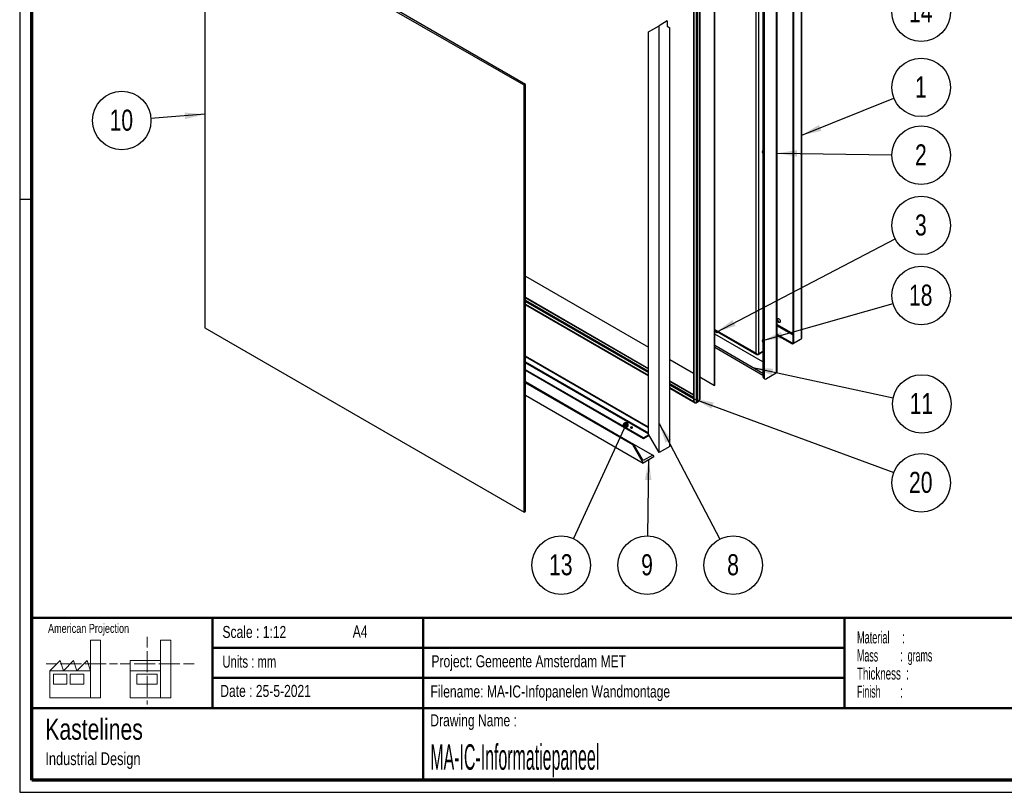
# Paper-space layout 'Sheet2' of a CAD drawing. Header units: millimetres. Extents: x 7 to 291, y 7 to 204.
# Tile 1 of 7: x 7 to 170, y 7 to 135. Entities that reach past the tile are written whole.
import ezdxf

# ---------------------------------------------------------------- set-up
doc = ezdxf.new("R2010")
doc.units = ezdxf.units.MM
for name, color, linetype in [('BORDERS', 7, 'Continuous'), ('DRAWING', 7, 'Continuous'), ('TEXT_SHEET_FORMAT', 7, 'Continuous')]:
    doc.layers.add(name, color=color, linetype=linetype)
doc.styles.add('SLDTEXTSTYLE0', font='TXT', dxfattribs={"width": 0.7})
doc.styles.add('SLDTEXTSTYLE1', font='TXT', dxfattribs={"width": 0.75})
doc.styles.add('SLDTEXTSTYLE3', font='TXT', dxfattribs={"width": 0.5675})
doc.styles.add('SLDTEXTSTYLE4', font='TXT', dxfattribs={"width": 0.55})
doc.styles.add('SLDTEXTSTYLE5', font='TXT', dxfattribs={"width": 0.605})
doc.styles.add('SLDTEXTSTYLE6', font='TXT', dxfattribs={"width": 0.549})
doc.styles.add('SLDTEXTSTYLE7', font='TXT', dxfattribs={"width": 0.467045})
doc.dimstyles.new('SLDDIMSTYLE0', dxfattribs={"dimtxt": 0.18, "dimasz": 3.302, "dimexe": 0, "dimexo": 0.0625, "dimgap": 0, "dimtad": 0, "dimtih": 1, "dimtoh": 1, "dimdec": 0, "dimrnd": 1e-09, "dimzin": 0, "dimdsep": 46, "dimtxsty": 'Standard', "dimsah": 1, "dimcen": 0.09, "dimadec": 0, "dimazin": 0, "dimtfac": 3.302, "dimtdec": 0, "dimtofl": 0, "dimtmove": 0, "dimatfit": 3, "dimfxl": 1, "dimfrac": 2, "dimtolj": 1, "dimtzin": 0, "dimarcsym": 0})
doc.dimstyles.new('SLDDIMSTYLE1', dxfattribs={"dimtxt": 0.18, "dimasz": 1.016, "dimexe": 0, "dimexo": 0.0625, "dimgap": 0, "dimtad": 0, "dimtih": 1, "dimtoh": 1, "dimdec": 0, "dimrnd": 1e-09, "dimzin": 0, "dimdsep": 46, "dimtxsty": 'Standard', "dimblk1": 'DOT', "dimblk2": 'DOT', "dimsah": 1, "dimcen": 0.09, "dimadec": 0, "dimazin": 0, "dimtfac": 1.016, "dimtdec": 0, "dimtofl": 0, "dimtmove": 0, "dimatfit": 3, "dimldrblk": 'DOT', "dimfxl": 1, "dimfrac": 2, "dimtolj": 1, "dimtzin": 0, "dimarcsym": 0})

# ---------------------------------------------------------------- blocks, each defined once
blk = doc.blocks.new('SW_NOTE_0_3')
at = {"layer": 'TEXT_SHEET_FORMAT', "color": 0, "char_height": 2, "attachment_point": 1}
for s, insert, style in [('Material     :', (0, 2.58), 'SLDTEXTSTYLE3'), ('Mass         :  grams', (0, -0.42), 'SLDTEXTSTYLE4'), ('Thickness  :', (0, -3.42), 'SLDTEXTSTYLE5'), ('Finish        :', (0, -6.42), 'SLDTEXTSTYLE6')]:
    blk.add_mtext(s, dxfattribs=dict(at, insert=insert, style=style))
blk = doc.blocks.new('SW_NOTE_0_4')
at = {"layer": 'DRAWING', "color": 0, "attachment_point": 1, "style": 'SLDTEXTSTYLE1'}
for s, insert, char_height in [('Kastelines', (0, 4.51), 3.5), ('Industrial Design', (0, -1.09), 2.1167)]:
    blk.add_mtext(s, dxfattribs=dict(at, insert=insert, char_height=char_height))
blk = doc.blocks.new('SW_NOTE_0_12')
at = {"layer": 'DRAWING', "color": 0}
blk.add_circle((4.41, -2.04), 4.86, dxfattribs=at)
at = {"layer": 'DRAWING', "color": 0, "insert": (4.34, -0.23), "char_height": 3.5, "attachment_point": 2, "style": 'SLDTEXTSTYLE1'}
blk.add_mtext('14', dxfattribs=at)
blk = doc.blocks.new('SW_NOTE_0_13')
at = {"layer": 'DRAWING', "color": 0}
blk.add_circle((4.51, 1.81), 4.86, dxfattribs=at)
at = {"layer": 'DRAWING', "color": 0, "insert": (4.47, 3.62), "char_height": 3.5, "attachment_point": 2, "style": 'SLDTEXTSTYLE1'}
blk.add_mtext('1', dxfattribs=at)
blk = doc.blocks.new('SW_NOTE_0_14')
at = {"layer": 'DRAWING', "color": 0}
blk.add_circle((4.86, -0.07), 4.86, dxfattribs=at)
at = {"layer": 'DRAWING', "color": 0, "insert": (4.82, 1.74), "char_height": 3.5, "attachment_point": 2, "style": 'SLDTEXTSTYLE1'}
blk.add_mtext('2', dxfattribs=at)
blk = doc.blocks.new('SW_NOTE_0_15')
at = {"layer": 'DRAWING', "color": 0}
blk.add_circle((4.56, -1.69), 4.86, dxfattribs=at)
at = {"layer": 'DRAWING', "color": 0, "insert": (4.49, 0.13), "char_height": 3.5, "attachment_point": 2, "style": 'SLDTEXTSTYLE1'}
blk.add_mtext('20', dxfattribs=at)
blk = doc.blocks.new('SW_NOTE_0_16')
at = {"layer": 'DRAWING', "color": 0}
blk.add_circle((2.25, -4.3), 4.86, dxfattribs=at)
at = {"layer": 'DRAWING', "color": 0, "insert": (2.22, -2.49), "char_height": 3.5, "attachment_point": 2, "style": 'SLDTEXTSTYLE1'}
blk.add_mtext('8', dxfattribs=at)
blk = doc.blocks.new('SW_NOTE_0_17')
at = {"layer": 'DRAWING', "color": 0}
blk.add_circle((-0.06, -4.86), 4.86, dxfattribs=at)
at = {"layer": 'DRAWING', "color": 0, "insert": (-0.09, -3.05), "char_height": 3.5, "attachment_point": 2, "style": 'SLDTEXTSTYLE1'}
blk.add_mtext('9', dxfattribs=at)
blk = doc.blocks.new('SW_NOTE_0_18')
at = {"layer": 'DRAWING', "color": 0}
blk.add_circle((-2.03, -4.41), 4.86, dxfattribs=at)
at = {"layer": 'DRAWING', "color": 0, "insert": (-2.1, -2.6), "char_height": 3.5, "attachment_point": 2, "style": 'SLDTEXTSTYLE1'}
blk.add_mtext('13', dxfattribs=at)
blk = doc.blocks.new('_Dot')
at = {"color": 0, "linetype": 'ByBlock', "lineweight": -2}
blk.add_line((-0.5, 0), (-1, 0), dxfattribs=at)
at = {"color": 0, "linetype": 'ByBlock', "const_width": 0.5}
blk.add_lwpolyline([(-0.25, 0, 1), (0.25, 0, 1)], format="xyb", close=True, dxfattribs=at)
blk = doc.blocks.new('SW_NOTE_0_19')
at = {"layer": 'DRAWING', "color": 0}
blk.add_circle((-4.85, -0.36), 4.86, dxfattribs=at)
at = {"layer": 'DRAWING', "color": 0, "insert": (-4.92, 1.45), "char_height": 3.5, "attachment_point": 2, "style": 'SLDTEXTSTYLE1'}
blk.add_mtext('10', dxfattribs=at)
blk = doc.blocks.new('SW_NOTE_0_22')
at = {"layer": 'DRAWING', "color": 0}
blk.add_circle((4.31, 2.25), 4.86, dxfattribs=at)
at = {"layer": 'DRAWING', "color": 0, "insert": (4.27, 4.06), "char_height": 3.5, "attachment_point": 2, "style": 'SLDTEXTSTYLE1'}
blk.add_mtext('3', dxfattribs=at)
blk = doc.blocks.new('SW_NOTE_0_23')
at = {"layer": 'DRAWING', "color": 0}
blk.add_circle((4.75, -1.02), 4.86, dxfattribs=at)
at = {"layer": 'DRAWING', "color": 0, "insert": (4.68, 0.79), "char_height": 3.5, "attachment_point": 2, "style": 'SLDTEXTSTYLE1'}
blk.add_mtext('11', dxfattribs=at)
blk = doc.blocks.new('SW_NOTE_0_24')
at = {"layer": 'DRAWING', "color": 0}
blk.add_circle((4.67, 1.33), 4.86, dxfattribs=at)
at = {"layer": 'DRAWING', "color": 0, "insert": (4.6, 3.14), "char_height": 3.5, "attachment_point": 2, "style": 'SLDTEXTSTYLE1'}
blk.add_mtext('18', dxfattribs=at)

psp = doc.layouts.new('Sheet2')

# ---------------------------------------------------------------- linework, layer by layer
at = {"color": 7, "linetype": 'Continuous', "lineweight": 25}
for p, q in [((90.35, 124.21), (37.31, 154.83)), ((37.31, 154.83), (37.31, 83.92)), ((90.58, 124.35), (37.55, 154.96)), ((132.21, 148.99), (132.21, 76.39)), ((132.38, 76.62), (132.38, 149.23)), ((135, 148.83), (135, 81.4)), ((136.39, 149.5), (136.39, 82.06)), ((136.47, 82.18), (136.47, 149.61)), ((130.03, 147.46), (130.03, 75.81)), ((130.21, 147.36), (130.21, 75.71)), ((135.12, 148.76), (135.12, 81.33)), ((128.88, 79.7), (128.88, 146.46)), ((129.35, 79.58), (129.35, 146.58)), ((121.98, 74.36), (121.98, 141.39)), ((122.01, 74.38), (122.01, 141.4)), ((118.49, 139.41), (118.49, 71.95)), ((118.57, 139.45), (118.57, 71.68)), ((118.96, 139.67), (118.96, 71.46)), ((119.15, 139.78), (119.15, 71.57)), ((119.52, 72.01), (119.52, 140)), ((119.52, 140), (119.52, 72)), ((114.13, 134.88), (112.78, 134.1)), ((114.13, 134.88), (114.13, 134)), ((111.01, 133.08), (112.78, 134.1)), ((111.01, 66.26), (111.01, 133.08)), ((112.78, 63.2), (112.78, 134.1)), ((114.13, 134), (114.54, 133.76)), ((114.54, 64.22), (114.54, 133.76)), ((90.35, 124.21), (90.58, 124.35)), ((90.58, 53.44), (90.58, 124.35)), ((90.35, 53.31), (90.35, 124.21)), ((129.96, 113.23), (129.96, 113.13)), ((90.58, 92.49), (111.01, 80.7)), ((111.01, 77.13), (90.58, 88.93)), ((90.58, 87.75), (111.01, 75.95)), ((37.31, 83.92), (90.35, 53.31)), ((122.01, 83.55), (129.02, 79.51)), ((122.01, 83.37), (122.36, 83.17)), ((130.03, 78.26), (122.01, 82.88)), ((122.38, 83.17), (122.53, 83.26)), ((129.96, 81.82), (129.96, 81.72)), ((134.91, 81.35), (132.38, 82.81)), ((134.91, 81.21), (132.38, 82.67)), ((136.18, 81.94), (134.91, 81.21)), ((136.39, 82.06), (135.12, 81.33)), ((130.03, 76.35), (122.01, 80.98)), ((130.03, 76.01), (122.01, 80.64)), ((135, 81.4), (134.91, 81.35)), ((134.91, 81.21), (134.91, 81.35)), ((135.12, 81.33), (135, 81.4)), ((111.01, 67.45), (90.58, 79.24)), ((111.01, 67.31), (90.58, 79.1)), ((114.54, 78.65), (118.49, 76.37)), ((129.22, 79.51), (130.03, 79.97)), ((130.03, 79.97), (129.35, 79.58)), ((110.21, 65.63), (90.58, 76.96)), ((110.21, 65.49), (90.58, 76.82)), ((119.52, 75.78), (121.98, 74.36)), ((130.03, 75.81), (130.21, 75.71)), ((130.15, 75.54), (130.33, 75.44)), ((132.21, 76.39), (130.62, 75.47)), ((90.58, 74.98), (108.53, 64.62)), ((90.58, 74.78), (108.36, 64.52)), ((118.49, 72.81), (114.54, 75.09)), ((114.54, 73.91), (118.77, 71.48)), ((121.98, 74.36), (122.01, 74.38)), ((90.58, 72.74), (110.13, 61.46)), ((118.96, 71.46), (119.15, 71.57)), ((111.08, 66.13), (110.21, 65.63)), ((111.14, 66.03), (110.21, 65.49)), ((110.21, 65.49), (110.21, 65.63)), ((112.78, 63.2), (111.01, 66.26)), ((108.53, 64.62), (108.36, 64.52)), ((108.36, 64.52), (110.13, 61.46)), ((110.13, 61.86), (108.53, 64.62)), ((108.53, 64.62), (111.72, 62.78)), ((114.54, 64.22), (112.78, 63.2)), ((111.72, 62.78), (110.13, 61.86)), ((111.89, 62.48), (110.13, 61.46)), ((111.72, 62.78), (111.89, 62.48)), ((90.35, 53.31), (90.58, 53.44))]:
    psp.add_line(p, q, dxfattribs=at)
at = {"color": 8, "linetype": 'Continuous', "lineweight": 25}
for p, q in [((90.58, 88.92), (111.01, 77.13)), ((90.58, 88.5), (111.01, 76.71)), ((90.58, 88.28), (111.01, 76.49)), ((90.58, 87.84), (111.01, 76.05)), ((122.01, 83.67), (128.88, 79.7)), ((132.38, 84.48), (135, 82.96)), ((132.38, 84.27), (135, 82.76)), ((122.01, 83.38), (122.35, 83.19)), ((122.35, 83.19), (122.35, 83.36)), ((122.39, 83.34), (122.39, 83.19)), ((122.39, 83.19), (122.52, 83.26)), ((136.18, 81.94), (136.18, 81.94)), ((129.22, 79.51), (129.22, 79.55)), ((90.58, 78.29), (111.01, 66.5)), ((90.58, 78.08), (111.01, 66.29)), ((114.54, 75.09), (118.49, 72.81)), ((114.54, 74.67), (118.49, 72.39)), ((114.54, 74.45), (118.49, 72.17)), ((114.54, 74), (118.57, 71.68))]:
    psp.add_line(p, q, dxfattribs=at)
at = {"color": 7, "linetype": 'Continuous', "lineweight": 25, "flags": 128}
for points in [[(130.03, 112.93), (130, 112.97), (129.97, 113.05), (129.96, 113.13), (129.97, 113.19), (130, 113.23), (130.03, 113.25)], [(132.38, 85.35), (132.39, 85.38), (132.42, 85.44), (132.47, 85.48), (132.53, 85.49), (132.61, 85.47), (132.68, 85.43), (132.75, 85.36), (132.82, 85.27), (132.87, 85.18), (132.9, 85.08), (132.91, 84.99), (132.9, 84.91), (132.87, 84.84), (132.82, 84.81), (132.75, 84.8), (132.68, 84.81), (132.61, 84.86), (132.53, 84.92), (132.47, 85.01), (132.42, 85.1), (132.39, 85.2), (132.38, 85.24)], [(132.84, 84.82), (132.84, 84.82), (132.78, 84.81), (132.71, 84.83), (132.63, 84.87), (132.56, 84.94), (132.49, 85.02), (132.44, 85.12), (132.41, 85.22), (132.4, 85.31)], [(130.03, 81.52), (130, 81.57), (129.97, 81.65), (129.96, 81.72), (129.97, 81.79), (130, 81.83), (130.03, 81.84)], [(108.09, 67.29), (108.15, 67.27), (108.21, 67.26), (108.28, 67.27), (108.33, 67.29), (108.37, 67.33), (108.38, 67.36), (108.37, 67.4), (108.33, 67.43), (108.28, 67.45), (108.21, 67.46), (108.15, 67.45), (108.09, 67.43), (108.05, 67.4), (108.04, 67.36), (108.05, 67.33), (108.09, 67.29)]]:
    psp.add_lwpolyline(points, dxfattribs=at)
at = {"color": 7, "linetype": 'Continuous', "lineweight": 25}
for centre, radius, start, end in [((130.15, 113.25), 0.19, 129.6652, 185.7593), ((132.59, 85.33), 0.193, 130.3107, 185.6948), ((133.2, 85.46), 0.807, 187.5476, 232.447), ((122.37, 83.22), 0.0384, 242.6097, 297.3903), ((122.37, 83.2), 0.025, 240.0027, 299.9973), ((130.15, 81.84), 0.19, 129.6652, 185.7593), ((136.32, 82.2), 0.147, 294.3747, 354.3052), ((130.31, 75.78), 0.288, 173.7012, 234.9867), ((130.46, 75.67), 0.255, 170.786, 309.2033), ((132.09, 76.65), 0.293, 294.3747, 354.3052), ((108.21, 67.08), 0.248, 60.1527, 119.8473)]:
    psp.add_arc(centre, radius, start, end, dxfattribs=at)
at = {"color": 8, "linetype": 'Continuous', "lineweight": 25}
for centre, start, end in [((122.36, 83.18), 172.7442, 235.9436), ((122.37, 83.18), 304.0564, 7.2558)]:
    psp.add_arc(centre, 0.012, start, end, dxfattribs=at)
at = {"color": 7, "linetype": 'Continuous', "lineweight": 25}
for centre, major_axis, ratio, start_param, end_param in [((129.12, 79.84), (0.301, -0.199), 0.715954, 4.368887, 5.939684), ((129.12, 79.84), (-0.022, 0.361), 0.715982, 1.914144, 3.48494), ((117.97, 73.61), (-1.18, 2.04), 0.577335, 3.141552, 3.543121), ((119.49, 72.02), (-0.0177, 0.0306), 0.577335, 3.543121, 3.92695), ((118.77, 71.79), (-0.192, 0.332), 0.577335, 0.785358, 1.570756), ((118.77, 71.79), (-0.192, 0.332), 0.577335, 1.570756, 3.141552)]:
    psp.add_ellipse(centre, major_axis=major_axis, ratio=ratio, start_param=start_param, end_param=end_param, dxfattribs=at)
at = {"layer": 'BORDERS', "lineweight": 70}
for p, q in [((8.57, 8.78), (8.57, 201.78)), ((288.57, 8.78), (8.57, 8.78))]:
    psp.add_line(p, q, dxfattribs=at)
at = {"layer": 'BORDERS', "lineweight": 50}
for p, q in [((8.57, 35.78), (288.57, 35.78)), ((38.57, 35.78), (38.57, 20.78)), ((73.57, 35.78), (73.57, 8.78)), ((143.57, 35.78), (143.57, 20.78)), ((38.57, 30.78), (143.57, 30.78)), ((38.57, 25.78), (143.57, 25.78)), ((8.57, 20.78), (288.57, 20.78))]:
    psp.add_line(p, q, dxfattribs=at)
at = {"layer": 'TEXT_SHEET_FORMAT'}
for p, q in [((6.57, 203.78), (6.57, 6.78)), ((6.57, 105.28), (8.62, 105.28)), ((6.57, 6.78), (290.57, 6.78))]:
    psp.add_line(p, q, dxfattribs=at)
at = {"layer": 'TEXT_SHEET_FORMAT', "color": 7, "linetype": 'Continuous', "lineweight": 18}
for p, q in [((18.32, 26.97), (18.32, 32.04)), ((18.32, 32.04), (20, 32.04)), ((20, 32.04), (20, 22.47)), ((27.73, 32.6), (27.73, 30.84)), ((31.65, 32.03), (29.97, 32.03)), ((29.97, 32.03), (29.97, 22.47)), ((31.65, 26.97), (31.65, 32.03)), ((27.73, 30.25), (27.73, 28.49)), ((10.98, 28.1), (12.74, 28.1)), ((11.59, 26.97), (13.28, 28.66)), ((13.28, 28.66), (13.84, 26.97)), ((13.32, 28.1), (15.08, 28.1)), ((13.84, 26.97), (15.52, 28.66)), ((15.08, 28.1), (16.83, 28.1)), ((15.52, 28.66), (16.08, 26.97)), ((16.08, 26.97), (17.76, 28.66)), ((17.42, 28.1), (19.17, 28.1)), ((17.76, 28.66), (18.32, 26.97)), ((19.17, 28.1), (20.93, 28.1)), ((21.51, 28.1), (22.81, 28.1)), ((23.24, 28.1), (25, 28.1)), ((24.93, 28.66), (24.93, 26.97)), ((24.93, 28.66), (29.97, 28.66)), ((25.58, 28.1), (27.34, 28.1)), ((27.34, 28.1), (29.09, 28.1)), ((27.73, 28.49), (27.73, 26.73)), ((29.68, 28.1), (31.43, 28.1)), ((31.43, 28.1), (33.19, 28.1)), ((33.77, 28.1), (35.53, 28.1)), ((18.32, 26.97), (11.59, 26.97)), ((11.59, 26.97), (11.59, 22.47)), ((12.16, 26.41), (14.4, 26.41)), ((12.16, 24.72), (12.16, 26.41)), ((14.4, 26.41), (14.4, 24.72)), ((14.96, 26.41), (17.2, 26.41)), ((14.96, 24.72), (14.96, 26.41)), ((17.2, 26.41), (17.2, 24.72)), ((18.32, 26.97), (18.32, 22.47)), ((24.93, 26.97), (29.97, 26.97)), ((24.93, 26.97), (24.93, 22.47)), ((26.05, 26.41), (29.41, 26.41)), ((26.05, 24.72), (26.05, 26.41)), ((29.41, 26.41), (29.41, 24.72)), ((31.65, 26.97), (31.65, 22.47)), ((14.4, 24.72), (12.16, 24.72)), ((17.2, 24.72), (14.96, 24.72)), ((29.41, 24.72), (26.05, 24.72)), ((27.73, 26.14), (27.73, 24.38)), ((27.73, 24.38), (27.73, 22.62)), ((11.59, 22.47), (18.32, 22.47)), ((18.32, 22.47), (20, 22.47)), ((24.93, 22.47), (31.65, 22.47)), ((27.73, 22.03), (27.73, 21.34))]:
    psp.add_line(p, q, dxfattribs=at)

# ---------------------------------------------------------------- block references
at = {"layer": 'DRAWING', "color": 7}
for name, p in [('SW_NOTE_0_12', (151.89, 138.39)), ('SW_NOTE_0_13', (151.79, 122.05)), ('SW_NOTE_0_19', (28.37, 118.71)), ('SW_NOTE_0_14', (151.44, 112.65)), ('SW_NOTE_0_22', (151.99, 98.69)), ('SW_NOTE_0_24', (151.63, 87.96)), ('SW_NOTE_0_23', (151.67, 72.3)), ('SW_NOTE_0_15', (151.75, 59.88)), ('SW_NOTE_0_18', (98.55, 48.93)), ('SW_NOTE_0_17', (110.86, 49.37)), ('SW_NOTE_0_16', (122.84, 48.82))]:
    psp.add_blockref(name, p, dxfattribs=at)
at = {"layer": 'DRAWING'}
psp.add_blockref('SW_NOTE_0_4', (10.83, 14.51), dxfattribs=at)
at = {"layer": 'TEXT_SHEET_FORMAT', "color": 218}
psp.add_blockref('SW_NOTE_0_3', (145.65, 30.93), dxfattribs=at)

# ---------------------------------------------------------------- texts
at = {"layer": 'TEXT_SHEET_FORMAT', "attachment_point": 1}
for s, insert, char_height, style in [('American Projection', (11.28, 34.76), 1.5, 'SLDTEXTSTYLE1'), ('Scale : 1:12', (40.25, 34.41), 2, 'SLDTEXTSTYLE1'), ('A4', (61.89, 34.49), 2, 'SLDTEXTSTYLE1'), ('Units : mm', (40.24, 29.48), 2, 'SLDTEXTSTYLE0'), ('Project: Gemeente Amsterdam MET', (74.96, 29.54), 2, 'SLDTEXTSTYLE1'), ('Date : 25-5-2021', (39.89, 24.62), 2, 'SLDTEXTSTYLE1'), ('Filename: MA-IC-Infopanelen Wandmontage', (74.8, 24.53), 2, 'SLDTEXTSTYLE1'), ('Drawing Name :', (74.78, 19.74), 2, 'SLDTEXTSTYLE1')]:
    psp.add_mtext(s, dxfattribs=dict(at, insert=insert, char_height=char_height, style=style))
at = {"layer": 'TEXT_SHEET_FORMAT', "color": 218, "insert": (74.78, 14.76), "char_height": 4.2333, "attachment_point": 1, "style": 'SLDTEXTSTYLE7'}
psp.add_mtext('MA-IC-Informatiepaneel', dxfattribs=at)

# ---------------------------------------------------------------- leaders
at = {"layer": 'DRAWING', "color": 7}
for points, dimstyle in [([(136.47, 115.9), (151.79, 122.05)], 'SLDDIMSTYLE0'), ([(37.31, 119.38), (28.37, 118.71)], 'SLDDIMSTYLE0'), ([(132.38, 112.93), (151.44, 112.65)], 'SLDDIMSTYLE0'), ([(122.3, 83.21), (151.99, 98.69)], 'SLDDIMSTYLE0'), ([(129.98, 81.8), (151.63, 87.96)], 'SLDDIMSTYLE0'), ([(128.36, 77.31), (151.67, 72.3)], 'SLDDIMSTYLE0'), ([(118.57, 72.15), (151.75, 59.88)], 'SLDDIMSTYLE0'), ([(107.24, 67.79), (98.55, 48.93)], 'SLDDIMSTYLE1'), ([(112.78, 68.04), (122.84, 48.82)], 'SLDDIMSTYLE0'), ([(111.01, 61.97), (110.86, 49.37)], 'SLDDIMSTYLE0')]:
    psp.add_leader(points, dimstyle=dimstyle, dxfattribs=at)

doc.saveas('drawing.dxf')
